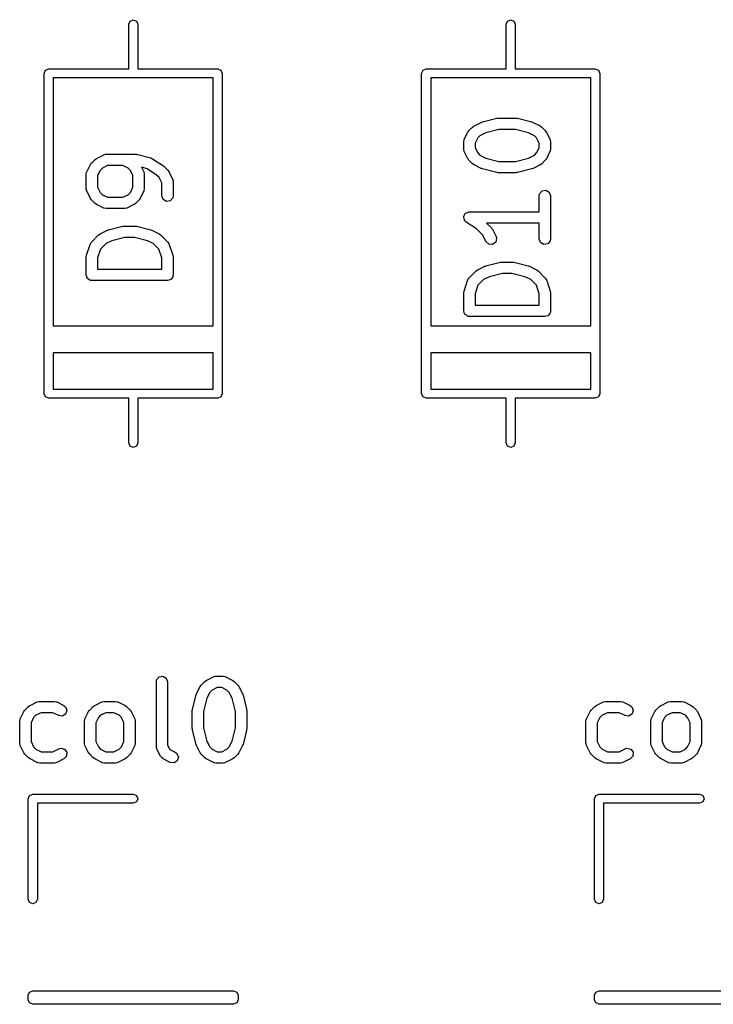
# Model space of a CAD drawing. Extents: x 128.4 to 208.6, y -114.5 to -26.6.
# Tile 1 of 16: x 128.5 to 137.7, y -107.9 to -94.9. Entities that reach past the tile are written whole.
import ezdxf

# ---------------------------------------------------------------- set-up
doc = ezdxf.new("R2010")
doc.units = 0
doc.layers.add('BLACK', color=7, linetype='CONTINUOUS')

msp = doc.modelspace()

# ---------------------------------------------------------------- linework, layer by layer
at = {"layer": 'BLACK', "linetype": 'CONTINUOUS'}
for p, q in [((129.94, -94.92), (129.958, -94.8776)), ((129.94, -95.51), (129.94, -94.92)), ((129.958, -94.8776), (130, -94.86)), ((130, -94.86), (130.042, -94.8776)), ((130.042, -94.8776), (130.06, -94.92)), ((130.06, -94.92), (130.06, -95.51)), ((134.94, -94.92), (134.958, -94.8776)), ((134.94, -95.51), (134.94, -94.92)), ((134.958, -94.8776), (135, -94.86)), ((135, -94.86), (135.042, -94.8776)), ((135.042, -94.8776), (135.06, -94.92)), ((135.06, -94.92), (135.06, -95.51)), ((128.82, -95.57), (128.838, -95.5276)), ((128.82, -99.81), (128.82, -95.57)), ((128.838, -95.5276), (128.88, -95.51)), ((128.88, -95.51), (129.94, -95.51)), ((131.06, -95.63), (128.94, -95.63)), ((128.94, -95.63), (128.94, -98.91)), ((130.06, -95.51), (131.12, -95.51)), ((131.06, -98.91), (131.06, -95.63)), ((131.12, -95.51), (131.162, -95.5276)), ((131.162, -95.5276), (131.18, -95.57)), ((131.18, -95.57), (131.18, -99.81)), ((133.82, -95.57), (133.838, -95.5276)), ((133.82, -99.81), (133.82, -95.57)), ((133.838, -95.5276), (133.88, -95.51)), ((133.88, -95.51), (134.94, -95.51)), ((136.06, -95.63), (133.94, -95.63)), ((133.94, -95.63), (133.94, -98.91)), ((135.06, -95.51), (136.12, -95.51)), ((136.06, -98.91), (136.06, -95.63)), ((136.12, -95.51), (136.162, -95.5276)), ((136.162, -95.5276), (136.18, -95.57)), ((136.18, -95.57), (136.18, -99.81)), ((134.447, -96.3279), (134.495, -96.2803)), ((134.495, -96.2803), (134.513, -96.2674)), ((134.513, -96.2674), (134.514, -96.2663)), ((134.514, -96.2663), (134.609, -96.2186)), ((134.609, -96.2186), (134.622, -96.2149)), ((134.622, -96.2149), (134.625, -96.213)), ((134.625, -96.213), (134.815, -96.1653)), ((134.815, -96.1653), (134.83, -96.1643)), ((134.83, -96.1643), (134.833, -96.1631)), ((134.833, -96.1631), (135.071, -96.1631)), ((135.071, -96.1631), (135.086, -96.1657)), ((135.086, -96.1657), (135.09, -96.1653)), ((135.09, -96.1653), (135.28, -96.213)), ((135.28, -96.213), (135.292, -96.2182)), ((135.292, -96.2182), (135.295, -96.2186)), ((135.295, -96.2186), (135.391, -96.2663)), ((135.391, -96.2663), (135.409, -96.2796)), ((135.409, -96.2796), (135.41, -96.2803)), ((135.41, -96.2803), (135.458, -96.3279)), ((134.385, -96.4426), (134.433, -96.3474)), ((134.433, -96.3474), (134.446, -96.3294)), ((134.446, -96.3294), (134.447, -96.3279)), ((134.592, -96.395), (134.562, -96.4254)), ((134.669, -96.3565), (134.592, -96.395)), ((134.843, -96.3131), (134.669, -96.3565)), ((135.062, -96.3131), (134.843, -96.3131)), ((135.236, -96.3565), (135.062, -96.3131)), ((135.313, -96.395), (135.236, -96.3565)), ((135.343, -96.4254), (135.313, -96.395)), ((135.458, -96.3279), (135.471, -96.3463)), ((135.471, -96.3463), (135.472, -96.3474)), ((135.472, -96.3474), (135.519, -96.4426)), ((134.377, -96.4762), (134.382, -96.4505)), ((134.377, -96.5714), (134.377, -96.4762)), ((134.382, -96.4505), (134.385, -96.4471)), ((134.385, -96.4471), (134.385, -96.4426)), ((134.562, -96.4254), (134.527, -96.4939)), ((134.527, -96.4939), (134.527, -96.5537)), ((135.377, -96.4939), (135.343, -96.4254)), ((135.377, -96.5537), (135.377, -96.4939)), ((135.519, -96.4426), (135.527, -96.4676)), ((135.527, -96.4676), (135.526, -96.472)), ((135.526, -96.472), (135.527, -96.4762)), ((135.527, -96.4762), (135.527, -96.5714)), ((129.514, -96.6948), (129.609, -96.6472)), ((129.609, -96.6472), (129.634, -96.6398)), ((129.634, -96.6398), (129.639, -96.6408)), ((129.639, -96.6408), (129.643, -96.6393)), ((129.643, -96.6393), (130.024, -96.6393)), ((130.024, -96.6393), (130.039, -96.6419)), ((130.039, -96.6419), (130.042, -96.6415)), ((130.042, -96.6415), (130.232, -96.6891)), ((134.379, -96.5756), (134.377, -96.5714)), ((134.378, -96.58), (134.379, -96.5756)), ((134.385, -96.605), (134.378, -96.58)), ((134.433, -96.7002), (134.385, -96.605)), ((134.527, -96.5537), (134.562, -96.6222)), ((134.562, -96.6222), (134.592, -96.6526)), ((134.592, -96.6526), (134.669, -96.6911)), ((135.236, -96.6911), (135.313, -96.6526)), ((135.313, -96.6526), (135.343, -96.6222)), ((135.343, -96.6222), (135.377, -96.5537)), ((135.519, -96.605), (135.472, -96.7002)), ((135.52, -96.6005), (135.519, -96.605)), ((135.523, -96.5971), (135.52, -96.6005)), ((135.527, -96.5714), (135.523, -96.5971)), ((129.385, -96.8712), (129.433, -96.776)), ((129.433, -96.776), (129.446, -96.758)), ((129.446, -96.758), (129.447, -96.7565)), ((129.447, -96.7565), (129.495, -96.7089)), ((129.495, -96.7089), (129.513, -96.696)), ((129.513, -96.696), (129.514, -96.6948)), ((129.661, -96.7893), (129.592, -96.8235)), ((129.863, -96.7893), (129.661, -96.7893)), ((129.932, -96.8235), (129.863, -96.7893)), ((130.232, -96.6891), (130.255, -96.6994)), ((130.255, -96.6994), (130.256, -96.6995)), ((130.256, -96.6995), (130.399, -96.7947)), ((130.399, -96.7947), (130.407, -96.8026)), ((130.407, -96.8026), (130.41, -96.8041)), ((130.41, -96.8041), (130.458, -96.8517)), ((134.434, -96.7013), (134.433, -96.7002)), ((134.447, -96.7197), (134.434, -96.7013)), ((134.495, -96.7673), (134.447, -96.7197)), ((134.496, -96.768), (134.495, -96.7673)), ((134.514, -96.7814), (134.496, -96.768)), ((134.609, -96.829), (134.514, -96.7814)), ((134.669, -96.6911), (134.843, -96.7345)), ((134.843, -96.7345), (135.062, -96.7345)), ((135.062, -96.7345), (135.236, -96.6911)), ((135.391, -96.7814), (135.295, -96.829)), ((135.392, -96.7802), (135.391, -96.7814)), ((135.41, -96.7673), (135.392, -96.7802)), ((135.458, -96.7197), (135.41, -96.7673)), ((135.472, -96.7002), (135.458, -96.7182)), ((135.458, -96.7182), (135.458, -96.7197)), ((129.377, -96.9048), (129.382, -96.8791)), ((129.377, -97.0952), (129.377, -96.9048)), ((129.382, -96.8791), (129.385, -96.8757)), ((129.385, -96.8757), (129.385, -96.8712)), ((129.562, -96.8539), (129.527, -96.9225)), ((129.527, -96.9225), (129.527, -97.0775)), ((129.592, -96.8235), (129.562, -96.8539)), ((129.962, -96.8539), (129.932, -96.8235)), ((129.996, -96.9225), (129.962, -96.8539)), ((129.996, -97.0775), (129.996, -96.9225)), ((130.183, -96.8315), (130.109, -96.813)), ((130.109, -96.813), (130.139, -96.8712)), ((130.139, -96.8712), (130.146, -96.8962)), ((130.146, -96.8962), (130.145, -96.9005)), ((130.145, -96.9005), (130.146, -96.9048)), ((130.146, -96.9048), (130.146, -97.0952)), ((130.309, -96.9154), (130.183, -96.8315)), ((130.343, -96.9492), (130.309, -96.9154)), ((130.458, -96.8517), (130.471, -96.8701)), ((130.471, -96.8701), (130.472, -96.8712)), ((130.472, -96.8712), (130.519, -96.9665)), ((134.613, -96.8294), (134.609, -96.829)), ((134.625, -96.8347), (134.613, -96.8294)), ((134.815, -96.8823), (134.625, -96.8347)), ((134.819, -96.8819), (134.815, -96.8823)), ((134.833, -96.8845), (134.819, -96.8819)), ((135.071, -96.8845), (134.833, -96.8845)), ((135.075, -96.8833), (135.071, -96.8845)), ((135.09, -96.8823), (135.075, -96.8833)), ((135.28, -96.8347), (135.09, -96.8823)), ((135.283, -96.8327), (135.28, -96.8347)), ((135.295, -96.829), (135.283, -96.8327)), ((130.377, -97.0177), (130.343, -96.9492)), ((130.377, -97.1905), (130.377, -97.0177)), ((130.519, -96.9665), (130.527, -96.9914)), ((130.527, -96.9914), (130.526, -96.9958)), ((130.526, -96.9958), (130.527, -97)), ((130.527, -97), (130.527, -97.1905)), ((129.379, -97.0995), (129.377, -97.0952)), ((129.378, -97.1038), (129.379, -97.0995)), ((129.385, -97.1288), (129.378, -97.1038)), ((129.433, -97.224), (129.385, -97.1288)), ((129.527, -97.0775), (129.562, -97.146)), ((129.562, -97.146), (129.592, -97.1765)), ((129.592, -97.1765), (129.661, -97.2107)), ((129.863, -97.2107), (129.932, -97.1765)), ((129.932, -97.1765), (129.962, -97.146)), ((129.962, -97.146), (129.996, -97.0775)), ((130.139, -97.1288), (130.091, -97.224)), ((130.142, -97.1209), (130.139, -97.1243)), ((130.139, -97.1243), (130.139, -97.1288)), ((130.146, -97.0952), (130.142, -97.1209)), ((130.395, -97.2387), (130.377, -97.1905)), ((130.527, -97.1905), (130.523, -97.2161)), ((135.377, -97.1905), (135.382, -97.1648)), ((135.377, -97.4012), (135.377, -97.1905)), ((135.382, -97.1648), (135.415, -97.1255)), ((135.415, -97.1255), (135.465, -97.1166)), ((135.465, -97.1166), (135.51, -97.1423)), ((135.51, -97.1423), (135.527, -97.1905)), ((135.527, -97.1905), (135.527, -97.7619)), ((129.434, -97.2251), (129.433, -97.224)), ((129.447, -97.2435), (129.434, -97.2251)), ((129.495, -97.2911), (129.447, -97.2435)), ((129.496, -97.2918), (129.495, -97.2911)), ((129.514, -97.3052), (129.496, -97.2918)), ((129.609, -97.3528), (129.514, -97.3052)), ((129.661, -97.2107), (129.863, -97.2107)), ((130.01, -97.3052), (129.914, -97.3528)), ((130.011, -97.304), (130.01, -97.3052)), ((130.029, -97.2911), (130.011, -97.304)), ((130.077, -97.2435), (130.029, -97.2911)), ((130.078, -97.242), (130.077, -97.2435)), ((130.091, -97.224), (130.078, -97.242)), ((130.439, -97.2643), (130.395, -97.2387)), ((130.49, -97.2554), (130.439, -97.2643)), ((130.523, -97.2161), (130.49, -97.2554)), ((129.614, -97.3533), (129.609, -97.3528)), ((129.617, -97.3562), (129.614, -97.3533)), ((129.643, -97.3607), (129.617, -97.3562)), ((129.881, -97.3607), (129.643, -97.3607)), ((129.885, -97.3592), (129.881, -97.3607)), ((129.89, -97.3602), (129.885, -97.3592)), ((129.914, -97.3528), (129.89, -97.3602)), ((134.379, -97.4632), (134.389, -97.4443)), ((134.379, -97.4674), (134.379, -97.4632)), ((134.389, -97.4443), (134.398, -97.4244)), ((134.398, -97.4244), (134.402, -97.4225)), ((134.402, -97.4225), (134.404, -97.4187)), ((134.404, -97.4187), (134.425, -97.4113)), ((134.425, -97.4113), (134.444, -97.4016)), ((134.444, -97.4016), (134.448, -97.4027)), ((134.448, -97.4027), (134.452, -97.4012)), ((134.452, -97.4012), (135.377, -97.4012)), ((129.672, -97.6415), (129.863, -97.5939)), ((129.863, -97.5939), (129.878, -97.5929)), ((129.878, -97.5929), (129.881, -97.5917)), ((129.881, -97.5917), (130.024, -97.5917)), ((130.024, -97.5917), (130.039, -97.5943)), ((130.039, -97.5943), (130.042, -97.5939)), ((130.042, -97.5939), (130.232, -97.6415)), ((134.378, -97.4714), (134.379, -97.4674)), ((134.384, -97.4923), (134.378, -97.4714)), ((134.387, -97.5137), (134.384, -97.4923)), ((134.391, -97.5165), (134.387, -97.5137)), ((134.392, -97.5206), (134.391, -97.5165)), ((134.411, -97.5386), (134.392, -97.5206)), ((134.547, -97.6297), (134.411, -97.5386)), ((135.377, -97.5512), (134.681, -97.5512)), ((134.681, -97.5512), (134.744, -97.6136)), ((135.377, -97.7619), (135.377, -97.5512)), ((129.447, -97.8041), (129.542, -97.7089)), ((129.542, -97.7089), (129.561, -97.696)), ((129.561, -97.696), (129.562, -97.6948)), ((129.562, -97.6948), (129.657, -97.6472)), ((129.657, -97.6472), (129.669, -97.6435)), ((129.669, -97.6435), (129.672, -97.6415)), ((130.232, -97.6415), (130.244, -97.6468)), ((130.244, -97.6468), (130.248, -97.6472)), ((130.248, -97.6472), (130.343, -97.6948)), ((130.343, -97.6948), (130.361, -97.7082)), ((130.361, -97.7082), (130.363, -97.7089)), ((130.363, -97.7089), (130.458, -97.8041)), ((134.629, -97.7111), (134.547, -97.6297)), ((134.671, -97.7954), (134.629, -97.7111)), ((134.744, -97.6136), (134.756, -97.632)), ((134.756, -97.632), (134.758, -97.6331)), ((134.758, -97.6331), (134.805, -97.7284)), ((129.381, -97.9763), (129.429, -97.8334)), ((129.429, -97.8334), (129.441, -97.8105)), ((129.441, -97.8105), (129.445, -97.8082)), ((129.445, -97.8082), (129.447, -97.8041)), ((129.64, -97.8235), (129.566, -97.8977)), ((129.717, -97.785), (129.64, -97.8235)), ((129.89, -97.7417), (129.717, -97.785)), ((130.015, -97.7417), (129.89, -97.7417)), ((130.188, -97.785), (130.015, -97.7417)), ((130.265, -97.8235), (130.188, -97.785)), ((130.339, -97.8977), (130.265, -97.8235)), ((130.458, -97.8041), (130.473, -97.8254)), ((130.473, -97.8254), (130.473, -97.8299)), ((130.473, -97.8299), (130.476, -97.8334)), ((130.476, -97.8334), (130.524, -97.9763)), ((134.708, -97.8307), (134.671, -97.7954)), ((134.759, -97.8338), (134.708, -97.8307)), ((134.801, -97.8032), (134.759, -97.8338)), ((134.813, -97.7533), (134.801, -97.8032)), ((134.805, -97.7284), (134.813, -97.7533)), ((135.395, -97.8101), (135.377, -97.7619)), ((135.439, -97.8358), (135.395, -97.8101)), ((135.49, -97.8269), (135.439, -97.8358)), ((135.523, -97.7876), (135.49, -97.8269)), ((135.527, -97.7619), (135.523, -97.7876)), ((129.377, -98), (129.381, -97.9779)), ((129.381, -97.9779), (129.381, -97.9763)), ((129.566, -97.8977), (129.527, -98.0122)), ((130.377, -98.0122), (130.339, -97.8977)), ((130.524, -97.9763), (130.527, -97.9985)), ((129.377, -98.2381), (129.377, -98)), ((129.527, -98.0122), (129.527, -98.1631)), ((130.377, -98.1631), (130.377, -98.0122)), ((130.527, -97.9985), (130.527, -98)), ((130.527, -98), (130.527, -98.2381)), ((134.672, -98.1177), (134.863, -98.0701)), ((134.863, -98.0701), (134.878, -98.069)), ((134.878, -98.069), (134.881, -98.0679)), ((134.881, -98.0679), (135.024, -98.0679)), ((135.024, -98.0679), (135.039, -98.0705)), ((135.039, -98.0705), (135.042, -98.0701)), ((135.042, -98.0701), (135.232, -98.1177)), ((129.384, -98.2564), (129.377, -98.2381)), ((129.527, -98.1631), (130.377, -98.1631)), ((130.527, -98.2381), (130.526, -98.2478)), ((134.447, -98.2803), (134.542, -98.1851)), ((134.542, -98.1851), (134.561, -98.1722)), ((134.561, -98.1722), (134.562, -98.171)), ((134.562, -98.171), (134.657, -98.1234)), ((134.657, -98.1234), (134.669, -98.1197)), ((134.669, -98.1197), (134.672, -98.1177)), ((134.89, -98.2179), (134.717, -98.2612)), ((135.015, -98.2179), (134.89, -98.2179)), ((135.188, -98.2612), (135.015, -98.2179)), ((135.232, -98.1177), (135.244, -98.123)), ((135.244, -98.123), (135.248, -98.1234)), ((135.248, -98.1234), (135.343, -98.171)), ((135.343, -98.171), (135.361, -98.1844)), ((135.361, -98.1844), (135.363, -98.1851)), ((135.363, -98.1851), (135.458, -98.2803)), ((129.387, -98.2756), (129.384, -98.2564)), ((129.393, -98.2799), (129.387, -98.2756)), ((129.395, -98.2863), (129.393, -98.2799)), ((129.412, -98.296), (129.395, -98.2863)), ((129.427, -98.3086), (129.412, -98.296)), ((129.436, -98.3103), (129.427, -98.3086)), ((129.439, -98.312), (129.436, -98.3103)), ((129.443, -98.3114), (129.439, -98.312)), ((129.452, -98.3131), (129.443, -98.3114)), ((130.452, -98.3131), (129.452, -98.3131)), ((130.471, -98.3064), (130.452, -98.3131)), ((130.49, -98.303), (130.471, -98.3064)), ((130.494, -98.2979), (130.49, -98.303)), ((130.501, -98.2955), (130.494, -98.2979)), ((130.51, -98.2787), (130.501, -98.2955)), ((130.523, -98.2637), (130.51, -98.2787)), ((130.525, -98.254), (130.523, -98.2637)), ((130.526, -98.2511), (130.525, -98.254)), ((130.526, -98.2478), (130.526, -98.2511)), ((134.381, -98.4525), (134.429, -98.3096)), ((134.429, -98.3096), (134.441, -98.2867)), ((134.441, -98.2867), (134.445, -98.2844)), ((134.445, -98.2844), (134.447, -98.2803)), ((134.566, -98.3738), (134.527, -98.4884)), ((134.64, -98.2997), (134.566, -98.3738)), ((134.717, -98.2612), (134.64, -98.2997)), ((135.265, -98.2997), (135.188, -98.2612)), ((135.339, -98.3738), (135.265, -98.2997)), ((135.377, -98.4884), (135.339, -98.3738)), ((135.458, -98.2803), (135.473, -98.3016)), ((135.473, -98.3016), (135.473, -98.3061)), ((135.473, -98.3061), (135.476, -98.3096)), ((135.476, -98.3096), (135.524, -98.4525)), ((134.377, -98.4762), (134.381, -98.4541)), ((134.377, -98.7143), (134.377, -98.4762)), ((134.381, -98.4541), (134.381, -98.4525)), ((134.527, -98.4884), (134.527, -98.6393)), ((135.377, -98.6393), (135.377, -98.4884)), ((135.524, -98.4525), (135.527, -98.4747)), ((135.527, -98.4747), (135.527, -98.4762)), ((135.527, -98.4762), (135.527, -98.7143)), ((134.384, -98.7326), (134.377, -98.7143)), ((134.387, -98.7518), (134.384, -98.7326)), ((134.393, -98.7561), (134.387, -98.7518)), ((134.395, -98.7625), (134.393, -98.7561)), ((134.412, -98.7722), (134.395, -98.7625)), ((134.527, -98.6393), (135.377, -98.6393)), ((135.51, -98.7549), (135.501, -98.7717)), ((135.523, -98.7399), (135.51, -98.7549)), ((135.525, -98.7302), (135.523, -98.7399)), ((135.526, -98.7273), (135.525, -98.7302)), ((135.527, -98.7143), (135.526, -98.724)), ((135.526, -98.724), (135.526, -98.7273)), ((134.427, -98.7848), (134.412, -98.7722)), ((134.436, -98.7865), (134.427, -98.7848)), ((134.439, -98.7881), (134.436, -98.7865)), ((134.443, -98.7876), (134.439, -98.7881)), ((134.452, -98.7893), (134.443, -98.7876)), ((135.452, -98.7893), (134.452, -98.7893)), ((135.471, -98.7826), (135.452, -98.7893)), ((135.49, -98.7792), (135.471, -98.7826)), ((135.494, -98.7741), (135.49, -98.7792)), ((135.501, -98.7717), (135.494, -98.7741)), ((128.94, -98.91), (131.06, -98.91)), ((133.94, -98.91), (136.06, -98.91)), ((128.94, -99.27), (128.94, -99.75)), ((131.06, -99.27), (128.94, -99.27)), ((131.06, -99.75), (131.06, -99.27)), ((133.94, -99.27), (133.94, -99.75)), ((136.06, -99.27), (133.94, -99.27)), ((136.06, -99.75), (136.06, -99.27)), ((128.94, -99.75), (131.06, -99.75)), ((133.94, -99.75), (136.06, -99.75)), ((128.838, -99.8524), (128.82, -99.81)), ((128.88, -99.87), (128.838, -99.8524)), ((129.94, -99.87), (128.88, -99.87)), ((129.94, -100.46), (129.94, -99.87)), ((131.12, -99.87), (130.06, -99.87)), ((130.06, -99.87), (130.06, -100.46)), ((131.162, -99.8524), (131.12, -99.87)), ((131.18, -99.81), (131.162, -99.8524)), ((133.838, -99.8524), (133.82, -99.81)), ((133.88, -99.87), (133.838, -99.8524)), ((134.94, -99.87), (133.88, -99.87)), ((134.94, -100.46), (134.94, -99.87)), ((136.12, -99.87), (135.06, -99.87)), ((135.06, -99.87), (135.06, -100.46)), ((136.162, -99.8524), (136.12, -99.87)), ((136.18, -99.81), (136.162, -99.8524)), ((129.958, -100.502), (129.94, -100.46)), ((130.06, -100.46), (130.042, -100.502)), ((134.958, -100.502), (134.94, -100.46)), ((135.06, -100.46), (135.042, -100.502)), ((130, -100.52), (129.958, -100.502)), ((130.042, -100.502), (130, -100.52)), ((135, -100.52), (134.958, -100.502)), ((135.042, -100.502), (135, -100.52)), ((130.31, -103.597), (130.343, -103.557)), ((130.343, -103.557), (130.394, -103.549)), ((130.394, -103.549), (130.438, -103.574)), ((130.438, -103.574), (130.456, -103.622)), ((130.966, -103.603), (131.062, -103.555)), ((131.062, -103.555), (131.087, -103.548)), ((131.087, -103.548), (131.091, -103.549)), ((131.091, -103.549), (131.095, -103.547)), ((131.095, -103.547), (131.19, -103.547)), ((131.19, -103.547), (131.216, -103.552)), ((131.216, -103.552), (131.22, -103.555)), ((131.22, -103.555), (131.224, -103.555)), ((131.224, -103.555), (131.319, -103.603)), ((130.306, -103.622), (130.31, -103.597)), ((130.306, -104.48), (130.306, -103.622)), ((130.456, -103.622), (130.456, -104.462)), ((130.838, -103.779), (130.885, -103.684)), ((130.885, -103.684), (130.899, -103.666)), ((130.899, -103.665), (130.947, -103.617)), ((130.899, -103.666), (130.899, -103.665)), ((130.947, -103.617), (130.965, -103.604)), ((130.965, -103.604), (130.966, -103.603)), ((131.113, -103.697), (131.044, -103.732)), ((131.173, -103.697), (131.113, -103.697)), ((131.241, -103.732), (131.173, -103.697)), ((131.319, -103.603), (131.337, -103.616)), ((131.337, -103.616), (131.339, -103.617)), ((131.339, -103.617), (131.386, -103.665)), ((131.386, -103.665), (131.399, -103.683)), ((131.399, -103.683), (131.4, -103.684)), ((131.4, -103.684), (131.448, -103.779)), ((130.784, -103.985), (130.832, -103.795)), ((130.832, -103.795), (130.837, -103.783)), ((130.837, -103.783), (130.838, -103.779)), ((130.976, -103.839), (130.932, -104.013)), ((131.014, -103.762), (130.976, -103.839)), ((131.044, -103.732), (131.014, -103.762)), ((131.272, -103.762), (131.241, -103.732)), ((131.31, -103.839), (131.272, -103.762)), ((131.354, -104.013), (131.31, -103.839)), ((131.448, -103.779), (131.452, -103.792)), ((131.452, -103.792), (131.454, -103.795)), ((131.454, -103.795), (131.501, -103.985)), ((128.566, -103.998), (128.614, -103.95)), ((128.614, -103.95), (128.632, -103.937)), ((128.632, -103.937), (128.633, -103.936)), ((128.633, -103.936), (128.728, -103.889)), ((128.728, -103.889), (128.753, -103.881)), ((128.753, -103.881), (128.758, -103.882)), ((128.758, -103.882), (128.762, -103.881)), ((128.762, -103.881), (128.952, -103.881)), ((128.952, -103.881), (128.978, -103.885)), ((128.978, -103.885), (128.981, -103.888)), ((128.981, -103.888), (128.986, -103.889)), ((128.986, -103.889), (129.081, -103.936)), ((129.081, -103.936), (129.102, -103.952)), ((129.102, -103.952), (129.122, -103.999)), ((129.423, -103.998), (129.471, -103.95)), ((129.471, -103.95), (129.489, -103.937)), ((129.489, -103.937), (129.49, -103.936)), ((129.49, -103.936), (129.586, -103.889)), ((129.586, -103.889), (129.61, -103.881)), ((129.61, -103.881), (129.615, -103.882)), ((129.615, -103.882), (129.619, -103.881)), ((129.619, -103.881), (129.762, -103.881)), ((129.762, -103.881), (129.788, -103.885)), ((129.788, -103.885), (129.791, -103.888)), ((129.791, -103.888), (129.795, -103.889)), ((129.795, -103.889), (129.891, -103.936)), ((129.891, -103.936), (129.909, -103.95)), ((129.909, -103.95), (129.91, -103.95)), ((129.91, -103.95), (129.958, -103.998)), ((136.066, -103.998), (136.114, -103.95)), ((136.114, -103.95), (136.132, -103.937)), ((136.132, -103.937), (136.133, -103.936)), ((136.133, -103.936), (136.228, -103.889)), ((136.228, -103.889), (136.253, -103.881)), ((136.253, -103.881), (136.258, -103.882)), ((136.258, -103.882), (136.262, -103.881)), ((136.262, -103.881), (136.452, -103.881)), ((136.452, -103.881), (136.478, -103.885)), ((136.478, -103.885), (136.481, -103.888)), ((136.481, -103.888), (136.486, -103.889)), ((136.486, -103.889), (136.581, -103.936)), ((136.581, -103.936), (136.602, -103.952)), ((136.602, -103.952), (136.622, -103.999)), ((136.923, -103.998), (136.971, -103.95)), ((136.971, -103.95), (136.989, -103.937)), ((136.989, -103.937), (136.99, -103.936)), ((136.99, -103.936), (137.086, -103.889)), ((137.086, -103.889), (137.11, -103.881)), ((137.11, -103.881), (137.115, -103.882)), ((137.115, -103.882), (137.119, -103.881)), ((137.119, -103.881), (137.262, -103.881)), ((137.262, -103.881), (137.288, -103.885)), ((137.288, -103.885), (137.291, -103.888)), ((137.291, -103.888), (137.295, -103.889)), ((137.295, -103.889), (137.391, -103.936)), ((137.391, -103.936), (137.409, -103.95)), ((137.409, -103.95), (137.41, -103.95)), ((137.41, -103.95), (137.458, -103.998)), ((128.504, -104.113), (128.552, -104.017)), ((128.552, -104.017), (128.565, -103.999)), ((128.565, -103.999), (128.566, -103.998)), ((128.681, -104.095), (128.646, -104.164)), ((128.711, -104.065), (128.681, -104.095)), ((128.78, -104.031), (128.711, -104.065)), ((128.935, -104.031), (128.78, -104.031)), ((129.014, -104.07), (128.935, -104.031)), ((129.065, -104.076), (129.014, -104.07)), ((129.108, -104.048), (129.065, -104.076)), ((129.122, -103.999), (129.108, -104.048)), ((129.361, -104.113), (129.409, -104.017)), ((129.409, -104.017), (129.422, -103.999)), ((129.422, -103.999), (129.423, -103.998)), ((129.538, -104.095), (129.504, -104.164)), ((129.568, -104.065), (129.538, -104.095)), ((129.637, -104.031), (129.568, -104.065)), ((129.744, -104.031), (129.637, -104.031)), ((129.813, -104.065), (129.744, -104.031)), ((129.843, -104.095), (129.813, -104.065)), ((129.877, -104.164), (129.843, -104.095)), ((129.958, -103.998), (129.971, -104.016)), ((129.971, -104.016), (129.972, -104.017)), ((129.972, -104.017), (130.019, -104.113)), ((130.782, -104.003), (130.785, -103.989)), ((130.782, -104.241), (130.782, -104.003)), ((130.785, -103.989), (130.784, -103.985)), ((130.932, -104.013), (130.932, -104.232)), ((131.354, -104.232), (131.354, -104.013)), ((131.501, -103.985), (131.502, -104)), ((131.502, -104), (131.504, -104.003)), ((131.504, -104.003), (131.504, -104.241)), ((136.004, -104.113), (136.052, -104.017)), ((136.052, -104.017), (136.065, -103.999)), ((136.065, -103.999), (136.066, -103.998)), ((136.181, -104.095), (136.146, -104.164)), ((136.211, -104.065), (136.181, -104.095)), ((136.28, -104.031), (136.211, -104.065)), ((136.435, -104.031), (136.28, -104.031)), ((136.514, -104.07), (136.435, -104.031)), ((136.565, -104.076), (136.514, -104.07)), ((136.608, -104.048), (136.565, -104.076)), ((136.622, -103.999), (136.608, -104.048)), ((136.861, -104.113), (136.909, -104.017)), ((136.909, -104.017), (136.922, -103.999)), ((136.922, -103.999), (136.923, -103.998)), ((137.038, -104.095), (137.004, -104.164)), ((137.068, -104.065), (137.038, -104.095)), ((137.137, -104.031), (137.068, -104.065)), ((137.244, -104.031), (137.137, -104.031)), ((137.313, -104.065), (137.244, -104.031)), ((137.343, -104.095), (137.313, -104.065)), ((137.377, -104.164), (137.343, -104.095)), ((137.458, -103.998), (137.471, -104.016)), ((137.471, -104.016), (137.472, -104.017)), ((137.472, -104.017), (137.519, -104.113)), ((128.496, -104.146), (128.501, -104.121)), ((128.496, -104.432), (128.496, -104.146)), ((128.501, -104.121), (128.504, -104.117)), ((128.504, -104.117), (128.504, -104.113)), ((128.646, -104.164), (128.646, -104.414)), ((129.354, -104.146), (129.358, -104.121)), ((129.354, -104.432), (129.354, -104.146)), ((129.358, -104.121), (129.361, -104.117)), ((129.361, -104.117), (129.361, -104.113)), ((129.504, -104.164), (129.504, -104.414)), ((129.877, -104.414), (129.877, -104.164)), ((130.019, -104.113), (130.027, -104.138)), ((130.027, -104.138), (130.026, -104.142)), ((130.026, -104.142), (130.027, -104.146)), ((130.027, -104.146), (130.027, -104.432)), ((130.932, -104.232), (130.976, -104.406)), ((131.31, -104.406), (131.354, -104.232)), ((135.996, -104.146), (136.001, -104.121)), ((135.996, -104.432), (135.996, -104.146)), ((136.001, -104.121), (136.004, -104.117)), ((136.004, -104.117), (136.004, -104.113)), ((136.146, -104.164), (136.146, -104.414)), ((136.854, -104.146), (136.858, -104.121)), ((136.854, -104.432), (136.854, -104.146)), ((136.858, -104.121), (136.861, -104.117)), ((136.861, -104.117), (136.861, -104.113)), ((137.004, -104.164), (137.004, -104.414)), ((137.377, -104.414), (137.377, -104.164)), ((137.519, -104.113), (137.527, -104.138)), ((137.527, -104.138), (137.526, -104.142)), ((137.526, -104.142), (137.527, -104.146)), ((137.527, -104.146), (137.527, -104.432)), ((130.783, -104.245), (130.782, -104.241)), ((130.784, -104.26), (130.783, -104.245)), ((130.832, -104.45), (130.784, -104.26)), ((131.501, -104.26), (131.454, -104.45)), ((131.504, -104.241), (131.501, -104.256)), ((131.501, -104.256), (131.501, -104.26)), ((128.498, -104.436), (128.496, -104.432)), ((128.497, -104.44), (128.498, -104.436)), ((128.504, -104.465), (128.497, -104.44)), ((128.552, -104.561), (128.504, -104.465)), ((128.646, -104.414), (128.681, -104.483)), ((128.681, -104.483), (128.711, -104.513)), ((129.014, -104.508), (129.039, -104.5)), ((129.039, -104.5), (129.089, -104.512)), ((129.355, -104.436), (129.354, -104.432)), ((129.354, -104.44), (129.355, -104.436)), ((129.361, -104.465), (129.354, -104.44)), ((129.409, -104.561), (129.361, -104.465)), ((129.504, -104.414), (129.538, -104.483)), ((129.538, -104.483), (129.568, -104.513)), ((129.813, -104.513), (129.843, -104.483)), ((129.843, -104.483), (129.877, -104.414)), ((130.019, -104.465), (129.972, -104.561)), ((130.02, -104.461), (130.019, -104.465)), ((130.023, -104.458), (130.02, -104.461)), ((130.027, -104.432), (130.023, -104.458)), ((130.307, -104.484), (130.306, -104.48)), ((130.306, -104.488), (130.307, -104.484)), ((130.314, -104.513), (130.306, -104.488)), ((130.456, -104.462), (130.484, -104.519)), ((130.834, -104.453), (130.832, -104.45)), ((130.838, -104.465), (130.834, -104.453)), ((130.885, -104.561), (130.838, -104.465)), ((130.976, -104.406), (131.014, -104.483)), ((131.014, -104.483), (131.044, -104.513)), ((131.241, -104.513), (131.272, -104.483)), ((131.272, -104.483), (131.31, -104.406)), ((131.448, -104.465), (131.4, -104.561)), ((131.454, -104.45), (131.448, -104.462)), ((131.448, -104.462), (131.448, -104.465)), ((135.998, -104.436), (135.996, -104.432)), ((135.997, -104.44), (135.998, -104.436)), ((136.004, -104.465), (135.997, -104.44)), ((136.052, -104.561), (136.004, -104.465)), ((136.146, -104.414), (136.181, -104.483)), ((136.181, -104.483), (136.211, -104.513)), ((136.514, -104.508), (136.539, -104.5)), ((136.539, -104.5), (136.589, -104.512)), ((136.855, -104.436), (136.854, -104.432)), ((136.854, -104.44), (136.855, -104.436)), ((136.861, -104.465), (136.854, -104.44)), ((136.909, -104.561), (136.861, -104.465)), ((137.004, -104.414), (137.038, -104.483)), ((137.038, -104.483), (137.068, -104.513)), ((137.313, -104.513), (137.343, -104.483)), ((137.343, -104.483), (137.377, -104.414)), ((137.519, -104.465), (137.472, -104.561)), ((137.52, -104.461), (137.519, -104.465)), ((137.523, -104.458), (137.52, -104.461)), ((137.527, -104.432), (137.523, -104.458)), ((128.553, -104.562), (128.552, -104.561)), ((128.566, -104.58), (128.553, -104.562)), ((128.614, -104.628), (128.566, -104.58)), ((128.615, -104.628), (128.614, -104.628)), ((128.633, -104.642), (128.615, -104.628)), ((128.711, -104.513), (128.78, -104.547)), ((128.78, -104.547), (128.935, -104.547)), ((128.935, -104.547), (129.014, -104.508)), ((129.116, -104.605), (129.081, -104.642)), ((129.089, -104.512), (129.12, -104.553)), ((129.12, -104.553), (129.116, -104.605)), ((129.41, -104.562), (129.409, -104.561)), ((129.423, -104.58), (129.41, -104.562)), ((129.471, -104.628), (129.423, -104.58)), ((129.472, -104.628), (129.471, -104.628)), ((129.49, -104.642), (129.472, -104.628)), ((129.568, -104.513), (129.637, -104.547)), ((129.637, -104.547), (129.744, -104.547)), ((129.744, -104.547), (129.813, -104.513)), ((129.91, -104.628), (129.892, -104.641)), ((129.958, -104.58), (129.91, -104.628)), ((129.972, -104.561), (129.958, -104.579)), ((129.958, -104.579), (129.958, -104.58)), ((130.361, -104.608), (130.314, -104.513)), ((130.37, -104.616), (130.361, -104.608)), ((130.374, -104.626), (130.37, -104.616)), ((130.395, -104.642), (130.374, -104.626)), ((130.484, -104.519), (130.557, -104.555)), ((130.557, -104.555), (130.578, -104.571)), ((130.578, -104.571), (130.599, -104.618)), ((130.599, -104.618), (130.584, -104.667)), ((130.886, -104.562), (130.885, -104.561)), ((130.899, -104.58), (130.886, -104.562)), ((130.947, -104.628), (130.899, -104.58)), ((130.948, -104.628), (130.947, -104.628)), ((130.966, -104.642), (130.948, -104.628)), ((131.044, -104.513), (131.113, -104.547)), ((131.113, -104.547), (131.173, -104.547)), ((131.173, -104.547), (131.241, -104.513)), ((131.339, -104.628), (131.32, -104.641)), ((131.386, -104.58), (131.339, -104.628)), ((131.387, -104.579), (131.386, -104.58)), ((131.4, -104.561), (131.387, -104.579)), ((136.053, -104.562), (136.052, -104.561)), ((136.066, -104.58), (136.053, -104.562)), ((136.114, -104.628), (136.066, -104.58)), ((136.115, -104.628), (136.114, -104.628)), ((136.133, -104.642), (136.115, -104.628)), ((136.211, -104.513), (136.28, -104.547)), ((136.28, -104.547), (136.435, -104.547)), ((136.435, -104.547), (136.514, -104.508)), ((136.616, -104.605), (136.581, -104.642)), ((136.589, -104.512), (136.62, -104.553)), ((136.62, -104.553), (136.616, -104.605)), ((136.91, -104.562), (136.909, -104.561)), ((136.923, -104.58), (136.91, -104.562)), ((136.971, -104.628), (136.923, -104.58)), ((136.972, -104.628), (136.971, -104.628)), ((136.99, -104.642), (136.972, -104.628)), ((137.068, -104.513), (137.137, -104.547)), ((137.137, -104.547), (137.244, -104.547)), ((137.244, -104.547), (137.313, -104.513)), ((137.41, -104.628), (137.392, -104.641)), ((137.458, -104.58), (137.41, -104.628)), ((137.472, -104.561), (137.458, -104.579)), ((137.458, -104.579), (137.458, -104.58)), ((128.728, -104.689), (128.633, -104.642)), ((128.733, -104.69), (128.728, -104.689)), ((128.736, -104.693), (128.733, -104.69)), ((128.762, -104.697), (128.736, -104.693)), ((128.952, -104.697), (128.762, -104.697)), ((128.957, -104.696), (128.952, -104.697)), ((128.961, -104.697), (128.957, -104.696)), ((128.986, -104.689), (128.961, -104.697)), ((129.081, -104.642), (128.986, -104.689)), ((129.586, -104.689), (129.49, -104.642)), ((129.59, -104.69), (129.586, -104.689)), ((129.593, -104.693), (129.59, -104.69)), ((129.619, -104.697), (129.593, -104.693)), ((129.762, -104.697), (129.619, -104.697)), ((129.766, -104.696), (129.762, -104.697)), ((129.77, -104.697), (129.766, -104.696)), ((129.795, -104.689), (129.77, -104.697)), ((129.891, -104.642), (129.795, -104.689)), ((129.892, -104.641), (129.891, -104.642)), ((130.49, -104.689), (130.395, -104.642)), ((130.541, -104.695), (130.49, -104.689)), ((130.584, -104.667), (130.541, -104.695)), ((131.062, -104.689), (130.966, -104.642)), ((131.066, -104.69), (131.062, -104.689)), ((131.07, -104.693), (131.066, -104.69)), ((131.095, -104.697), (131.07, -104.693)), ((131.19, -104.697), (131.095, -104.697)), ((131.195, -104.696), (131.19, -104.697)), ((131.199, -104.697), (131.195, -104.696)), ((131.224, -104.689), (131.199, -104.697)), ((131.319, -104.642), (131.224, -104.689)), ((131.32, -104.641), (131.319, -104.642)), ((136.228, -104.689), (136.133, -104.642)), ((136.233, -104.69), (136.228, -104.689)), ((136.236, -104.693), (136.233, -104.69)), ((136.262, -104.697), (136.236, -104.693)), ((136.452, -104.697), (136.262, -104.697)), ((136.457, -104.696), (136.452, -104.697)), ((136.461, -104.697), (136.457, -104.696)), ((136.486, -104.689), (136.461, -104.697)), ((136.581, -104.642), (136.486, -104.689)), ((137.086, -104.689), (136.99, -104.642)), ((137.09, -104.69), (137.086, -104.689)), ((137.093, -104.693), (137.09, -104.69)), ((137.119, -104.697), (137.093, -104.693)), ((137.262, -104.697), (137.119, -104.697)), ((137.266, -104.696), (137.262, -104.697)), ((137.27, -104.697), (137.266, -104.696)), ((137.295, -104.689), (137.27, -104.697)), ((137.391, -104.642), (137.295, -104.689)), ((137.392, -104.641), (137.391, -104.642)), ((128.61, -105.17), (128.628, -105.128)), ((128.628, -105.128), (128.67, -105.11)), ((128.67, -105.11), (130, -105.11)), ((130, -105.11), (130.042, -105.128)), ((130.042, -105.128), (130.06, -105.17)), ((136.11, -105.17), (136.128, -105.128)), ((136.128, -105.128), (136.17, -105.11)), ((136.17, -105.11), (137.5, -105.11)), ((137.5, -105.11), (137.542, -105.128)), ((137.542, -105.128), (137.56, -105.17)), ((128.61, -106.5), (128.61, -105.17)), ((130, -105.23), (128.73, -105.23)), ((128.73, -105.23), (128.73, -106.5)), ((130.042, -105.212), (130, -105.23)), ((130.06, -105.17), (130.042, -105.212)), ((136.11, -106.5), (136.11, -105.17)), ((137.5, -105.23), (136.23, -105.23)), ((136.23, -105.23), (136.23, -106.5)), ((137.542, -105.212), (137.5, -105.23)), ((137.56, -105.17), (137.542, -105.212)), ((128.628, -106.542), (128.61, -106.5)), ((128.67, -106.56), (128.628, -106.542)), ((128.712, -106.542), (128.67, -106.56)), ((128.73, -106.5), (128.712, -106.542)), ((136.128, -106.542), (136.11, -106.5)), ((136.17, -106.56), (136.128, -106.542)), ((136.212, -106.542), (136.17, -106.56)), ((136.23, -106.5), (136.212, -106.542)), ((128.61, -107.77), (128.628, -107.728)), ((128.628, -107.728), (128.67, -107.71)), ((128.67, -107.71), (131.33, -107.71)), ((131.33, -107.71), (131.372, -107.728)), ((131.372, -107.728), (131.39, -107.77)), ((136.11, -107.77), (136.128, -107.728)), ((136.128, -107.728), (136.17, -107.71)), ((136.17, -107.71), (138.83, -107.71)), ((128.61, -107.83), (128.61, -107.77)), ((128.628, -107.872), (128.61, -107.83)), ((128.67, -107.89), (128.628, -107.872)), ((131.372, -107.872), (131.33, -107.89)), ((131.39, -107.83), (131.372, -107.872)), ((131.39, -107.77), (131.39, -107.83)), ((136.11, -107.83), (136.11, -107.77)), ((136.128, -107.872), (136.11, -107.83)), ((136.17, -107.89), (136.128, -107.872)), ((131.33, -107.89), (128.67, -107.89)), ((138.83, -107.89), (136.17, -107.89))]:
    msp.add_line(p, q, dxfattribs=at)

doc.saveas('drawing.dxf')
